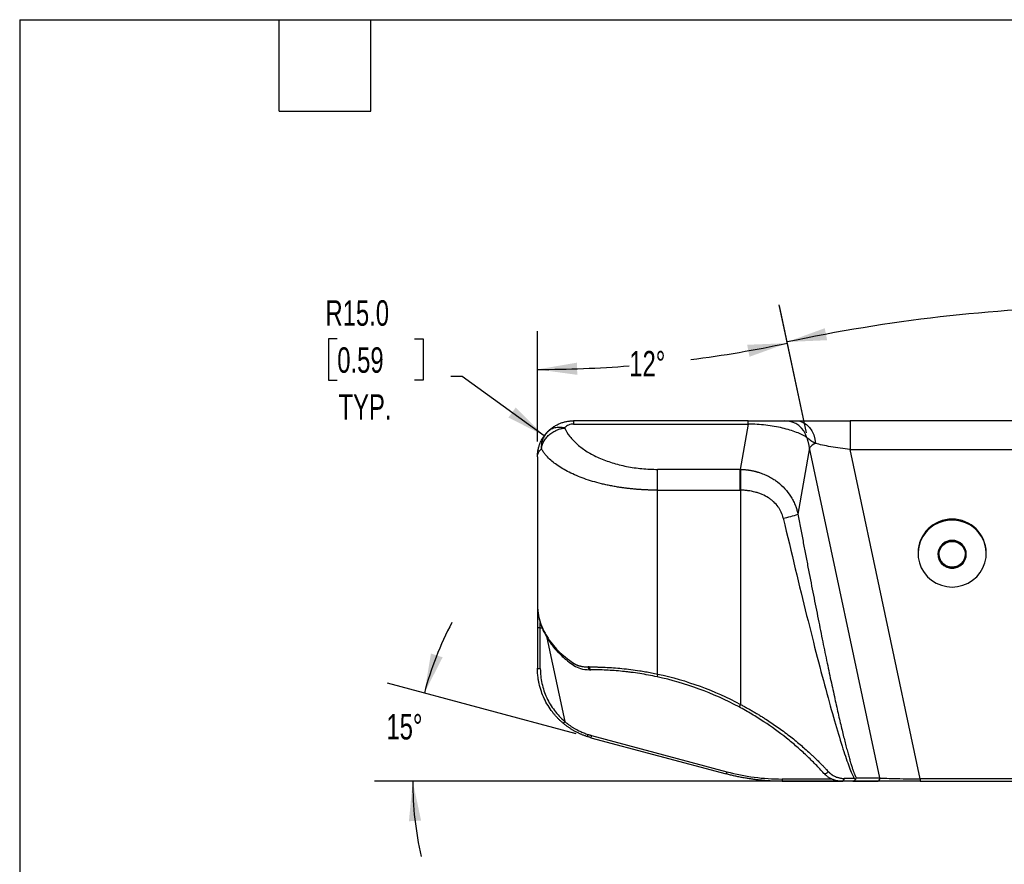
# Model space of a CAD drawing. Header units: millimetres. Extents: x 32 to 1437, y 32 to 1048.
# Tile 10 of 21: x 32 to 441, y 696 to 1048. Entities that reach past the tile are written whole.
import ezdxf

# ---------------------------------------------------------------- set-up
doc = ezdxf.new("R2010")
doc.units = ezdxf.units.MM
doc.header["$LTSCALE"] = 5
doc.layers.add('DIMENSIONS', color=140, linetype='Continuous', lineweight=25)
doc.layers.add('TEXT', color=140, linetype='Continuous', lineweight=25)
doc.styles.add('SLDTEXTSTYLE0', font='TXT', dxfattribs={"width": 0.7})
doc.dimstyles.new('SLDDIMSTYLE2', dxfattribs={"dimtxt": 10.790039, "dimasz": 16.51, "dimexe": 0, "dimexo": 0.0625, "dimgap": 2.69751, "dimtad": 0, "dimtih": 1, "dimtoh": 1, "dimdec": 4, "dimlfac": 5, "dimzin": 12, "dimdsep": 46, "dimtxsty": 'SLDTEXTSTYLE0', "dimsah": 1, "dimcen": 0.09, "dimadec": 0, "dimazin": 3, "dimtfac": 1, "dimtdec": 0, "dimtofl": 0, "dimtmove": 0, "dimatfit": 3, "dimfxl": 0, "dimfrac": 2, "dimtolj": 1, "dimtzin": 12, "dimarcsym": 0})
doc.dimstyles.new('SLDDIMSTYLE3', dxfattribs={"dimtxt": 10.790039, "dimasz": 16.51, "dimexe": 0, "dimexo": 0.0625, "dimgap": 2.69751, "dimtad": 0, "dimtih": 1, "dimtoh": 1, "dimrnd": 1e-09, "dimzin": 4, "dimdsep": 46, "dimtxsty": 'SLDTEXTSTYLE0', "dimsah": 1, "dimcen": 0, "dimadec": 0, "dimazin": 1, "dimtfac": 1, "dimtofl": 0, "dimtmove": 0, "dimatfit": 3, "dimfxl": 0, "dimfrac": 2, "dimtolj": 1, "dimtzin": 12, "dimarcsym": 0})

# ---------------------------------------------------------------- blocks, each defined once
blk = doc.blocks.new('_D_6')
at = {"layer": 'DIMENSIONS'}
for p, q in [((263.22, 750.65), (184.73, 771.68)), ((399.93, 730.85), (179.36, 730.85))]:
    blk.add_line(p, q, dxfattribs=at)
for start, end in [(152.2469, 165), (180, 192.7531)]:
    blk.add_arc((337.11, 730.85), 141.88, start, end, dxfattribs=at)
for points in [[(200.07, 767.57), (207.67, 782.44), (202.84, 784.04)], [(195.23, 730.85), (193.65, 714.22), (198.72, 714.51)]]:
    blk.add_solid(points, dxfattribs=at)
at = {"layer": 'DIMENSIONS', "insert": (184.3, 758.83), "char_height": 10.583, "attachment_point": 1, "style": 'SLDTEXTSTYLE0'}
blk.add_mtext('15°', dxfattribs=at)
blk = doc.blocks.new('_D_7')
at = {"layer": 'DIMENSIONS'}
for p, q in [((163.86, 914.94), (160.23, 914.94)), ((160.23, 914.94), (160.23, 897.79)), ((195.92, 914.94), (199.54, 914.94)), ((199.54, 914.94), (199.54, 897.79)), ((160.23, 897.79), (163.86, 897.79)), ((199.54, 897.79), (195.92, 897.79)), ((215.77, 899.27), (211.11, 899.27)), ((249.95, 874.62), (215.77, 899.27))]:
    blk.add_line(p, q, dxfattribs=at)
blk.add_solid([(249.95, 874.62), (238.04, 886.34), (235.07, 882.22)], dxfattribs=at)
at = {"layer": 'DIMENSIONS', "char_height": 10.583, "attachment_point": 1, "style": 'SLDTEXTSTYLE0'}
for s, insert in [('R15.0', (158.95, 931)), ('0.59', (163.86, 911.43)), ('TYP.', (164.38, 891.87))]:
    blk.add_mtext(s, dxfattribs=dict(at, insert=insert))
blk = doc.blocks.new('_D_8')
at = {"layer": 'DIMENSIONS'}
for p, q in [((358.97, 875.84), (347.63, 929.17)), ((625.26, 875.84), (636.6, 929.17))]:
    blk.add_line(p, q, dxfattribs=at)
for start, end in [(91.1101, 102), (78, 88.95025)]:
    blk.add_arc((492.11, 249.44), 679.04, start, end, dxfattribs=at)
for points in [[(350.93, 913.64), (367.62, 914.39), (366.63, 919.37)], [(633.29, 913.64), (617.6, 919.37), (616.61, 914.39)]]:
    blk.add_solid(points, dxfattribs=at)
at = {"layer": 'DIMENSIONS', "insert": (478.96, 933.55), "char_height": 10.583, "attachment_point": 1, "style": 'SLDTEXTSTYLE0'}
blk.add_mtext('24°', dxfattribs=at)
blk = doc.blocks.new('_D_10')
at = {"layer": 'DIMENSIONS'}
for p, q in [((358.97, 875.84), (347.74, 928.69)), ((247.11, 872.2), (247.11, 918.11))]:
    blk.add_line(p, q, dxfattribs=at)
for start, end in [(277.334, 282), (270, 274.3842)]:
    blk.add_arc((247.11, 1402.07), 499.84, start, end, dxfattribs=at)
for points in [[(351.04, 913.16), (334.35, 912.48), (335.32, 907.5)], [(247.11, 902.23), (263.66, 899.97), (263.58, 905.05)]]:
    blk.add_solid(points, dxfattribs=at)
at = {"layer": 'DIMENSIONS', "insert": (285.32, 909.91), "char_height": 10.583, "attachment_point": 1, "style": 'SLDTEXTSTYLE0'}
blk.add_mtext('12°', dxfattribs=at)

msp = doc.modelspace()

# ---------------------------------------------------------------- linework, layer by layer
for p, q in [((262.114192, 880.847053), (262.114192, 879.507307)), ((334.791922, 880.847053), (262.114192, 880.847053)), ((334.791922, 879.507307), (334.791922, 880.847053)), ((377.148491, 880.847053), (377.148491, 868.885892)), ((607.079893, 880.847053), (377.148491, 880.847053)), ((262.114192, 879.507307), (334.791922, 879.507307)), ((334.791922, 879.507307), (331.493602, 860.639794)), ((360.289431, 869.623853), (355.464939, 842.026116)), ((389.489756, 732.247123), (360.289431, 869.623853)), ((406.284507, 731.811714), (377.148491, 868.885892)), ((377.148491, 868.885892), (607.079893, 868.885892)), ((247.114192, 865.847053), (247.157721, 866.296981)), ((247.114192, 865.847053), (247.114192, 804.401076)), ((297.114192, 851.97954), (297.114192, 860.639794)), ((331.493602, 860.639794), (297.114192, 860.639794)), ((331.544188, 860.63886), (331.524046, 851.979504)), ((297.114192, 775.496207), (297.114192, 851.97954)), ((297.114192, 851.97954), (331.493602, 851.97954)), ((331.493602, 851.97954), (331.524046, 851.979504)), ((331.524046, 851.979504), (331.524046, 762.859804)), ((405.414192, 825.947459), (405.414192, 825.614061)), ((413.714192, 825.319887), (413.714192, 825.280664)), ((425.514192, 825.280664), (425.514192, 825.319887)), ((433.814192, 825.614061), (433.814192, 825.947459)), ((247.114192, 804.401076), (247.15846, 803.450816)), ((247.114192, 795.004715), (247.114192, 777.98229)), ((248.314192, 794.769376), (248.314192, 796.760905)), ((248.314192, 777.746951), (248.314192, 794.769376)), ((248.314192, 794.769376), (249.008821, 794.769376)), ((251.088317, 790.578632), (258.484086, 755.784274)), ((268.666885, 778.455338), (268.223435, 778.455338)), ((268.916813, 777.255338), (268.790748, 777.275339)), ((268.916813, 777.255338), (269.34962, 777.255338)), ((297.114192, 775.496207), (296.861274, 774.323163)), ((331.524046, 762.859804), (330.957676, 761.801869)), ((268.110431, 750.347547), (267.820635, 749.458093)), ((269.578257, 749.912112), (325.897839, 734.821325)), ((269.34962, 749.004515), (325.669202, 733.913729)), ((369.569803, 731.795539), (348.88097, 731.795539)), ((348.962916, 730.847053), (373.529882, 730.847053)), ((378.837791, 732.047053), (374.742126, 732.047053)), ((378.246354, 730.847053), (388.32964, 730.847053)), ((379.769608, 732.247123), (389.489756, 732.247123)), ((577.943877, 731.811714), (406.284507, 731.811714)), ((406.284507, 731.811714), (406.284507, 730.847053)), ((406.284507, 730.847053), (577.943877, 730.847053))]:
    msp.add_line(p, q)
at = {"flags": 128}
for points in [[(354.690132, 880.847053), (356.218034, 880.668224), (357.691288, 880.138131), (359.057204, 879.275735), (360.266927, 878.111879), (361.277191, 876.68819), (362.051863, 875.055588), (362.563237, 873.272464), (362.793021, 871.402592)], [(331.493602, 851.97954), (331.493602, 853.284802), (331.493602, 854.56773), (331.493602, 855.806374), (331.493602, 856.97954), (331.493602, 858.067154), (331.493602, 859.050608), (331.493602, 859.913073), (331.493602, 860.639794)], [(419.614192, 811.689816), (421.892032, 811.870131), (424.110877, 812.406407), (426.213261, 813.284754), (428.144732, 814.482424), (429.855266, 815.968397), (431.300563, 817.704188), (432.443188, 819.644841), (433.253549, 821.740093), (433.710658, 823.935679), (433.802675, 826.174734), (433.527219, 828.399268), (432.891422, 830.551667), (431.911752, 832.576184), (430.613582, 834.420386), (429.030533, 836.036509), (427.203606, 837.382696), (425.180118, 838.424081), (423.012474, 839.133694), (420.756817, 839.493155), (418.471566, 839.493155), (416.215909, 839.133694), (414.048266, 838.424081), (412.024777, 837.382696), (410.19785, 836.036509), (408.614801, 834.420386), (407.316631, 832.576184), (406.336961, 830.551667), (405.701164, 828.399268), (405.425708, 826.174734), (405.517726, 823.935679), (405.974835, 821.740093), (406.785196, 819.644841), (407.927821, 817.704188), (409.373117, 815.968397), (411.083652, 814.482424), (413.015123, 813.284754), (415.117506, 812.406407), (417.336352, 811.870131), (419.614192, 811.689816)], [(419.614192, 831.06609), (418.146921, 830.88433), (416.771845, 830.350471), (415.575364, 829.498058), (414.632657, 828.38065), (414.002958, 827.068459), (413.725834, 825.643934), (413.818697, 824.196583), (414.275712, 822.817349), (415.068164, 821.592895), (416.146259, 820.600156), (417.442257, 819.901511), (418.874726, 819.540858), (420.353658, 819.540858), (421.786127, 819.901511), (423.082125, 820.600156), (424.16022, 821.592895), (424.952671, 822.817349), (425.409686, 824.196583), (425.502549, 825.643934), (425.225425, 827.068459), (424.595726, 828.38065), (423.65302, 829.498058), (422.456538, 830.350471), (421.081462, 830.88433), (419.614192, 831.06609)], [(419.614192, 830.673858), (421.037696, 830.490089), (422.364192, 829.951307), (423.503279, 829.094228), (424.377331, 827.977261), (424.926784, 826.676525), (425.114192, 825.280664), (424.926784, 823.884803), (424.377331, 822.584067), (423.503279, 821.4671), (422.364192, 820.610021), (421.037696, 820.071239), (419.614192, 819.88747), (418.190687, 820.071239), (416.864192, 820.610021), (415.725104, 821.4671), (414.851052, 822.584067), (414.3016, 823.884803), (414.114192, 825.280664), (414.3016, 826.676525), (414.851052, 827.977261), (415.725104, 829.094228), (416.864192, 829.951307), (418.190687, 830.490089), (419.614192, 830.673858)], [(268.666885, 778.455338), (268.680004, 778.22123), (268.718855, 777.996118), (268.781947, 777.788654), (268.866854, 777.60681), (268.970313, 777.457575), (269.088349, 777.346683), (269.216425, 777.278396), (269.34962, 777.255338)], [(368.046823, 734.953091), (367.884515, 734.699745), (367.67121, 734.464489), (367.422136, 734.26412), (367.15508, 734.112945), (366.889108, 734.021758), (366.643213, 733.99707), (366.43495, 734.040644), (366.279192, 734.149368)]]:
    msp.add_lwpolyline(points, dxfattribs=at)
for centre, radius, start, end in [((349.927002, 871.183343), 9.664483, 15.8093256, 89.27529605), ((365.47241, 864.980051), 6.959035, 112.64517014, 138.14056191), ((343.603598, 873.428327), 33.567697, 279.88398951, 290.6927102), ((419.614192, 825.737514), 14.201552, 0.84704813, 179.15295187), ((419.541403, 825.278409), 5.827359, 89.28430446, 179.59217689), ((419.66861, 825.259675), 5.845892, 0.59015329, 90.53336537), ((419.614192, 825.398018), 5.500555, 180.81386381, 359.18613619), ((248.02573, 796.475586), 1.730423, 238.21238767, 279.59600576), ((262.760943, 779.657048), 0.817297, 151.51820567, 227.29080867), ((269.371622, 778.280982), 1.16135, 171.36540945, 239.98865401), ((248.02573, 779.453161), 1.730423, 238.21238767, 279.59600576), ((269.34962, 646.722763), 130.532575, 61.8374534, 77.83283299), ((286.690307, 745.118753), 17.770722, 164.35158986, 167.36960415), ((343.009889, 730.027966), 17.770722, 164.35158986, 167.36960415), ((352.059051, 731.592334), 3.184571, 176.34152044, 193.53437039), ((373.617123, 731.97119), 1.127557, 274.46438976, 3.85785795), ((388.315156, 732.039733), 1.192768, 270.69576162, 10.01308413)]:
    msp.add_arc(centre, radius, start, end)
for points, knots in [([(251.035674, 875.959741), (251.115249, 876.045743), (251.273611, 876.216896), (251.51849, 876.466313), (251.76695, 876.708694), (252.019359, 876.943608), (252.275312, 877.171157), (252.534614, 877.391315), (252.797014, 877.604093), (253.062293, 877.80951), (253.664163, 878.254475), (254.636178, 878.881989), (255.788658, 879.464638), (256.703711, 879.843133), (257.361973, 880.080079), (258.028385, 880.285462), (258.701438, 880.459165), (259.379602, 880.601058), (260.061369, 880.711351), (260.745244, 880.789345), (261.429753, 880.838043), (261.886349, 880.844054), (262.114192, 880.847053)], [0, 0, 0, 0, 0.02966946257, 0.05904501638, 0.0881285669, 0.1169220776, 0.14542757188, 0.17364713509, 0.20158291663, 0.22923713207, 0.25661206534, 0.38609241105, 0.51125396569, 0.56707539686, 0.62243790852, 0.67737462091, 0.73191942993, 0.78610696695, 0.83997255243, 0.89355214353, 0.94688227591, 1, 1, 1, 1]), ([(334.791922, 880.847053), (336.261333, 880.847053), (337.763243, 880.847053), (340.704939, 880.847053), (342.144371, 880.847053), (344.838592, 880.847053), (346.093052, 880.847053), (348.310513, 880.847053), (349.273121, 880.847053), (350.04924, 880.847053)], [0, 0, 0, 0, 0.25, 0.25, 0.5, 0.5, 0.75, 0.75, 1, 1, 1, 1]), ([(350.04924, 880.847053), (350.545839, 880.847053), (351.18611, 880.847053), (352.732638, 880.847053), (353.639606, 880.847053), (354.690132, 880.847053)], [0, 0, 0, 0, 0.5, 0.5, 1, 1, 1, 1]), ([(354.690132, 880.847053), (355.973994, 880.847053), (357.47042, 880.847053), (360.800457, 880.847053), (362.633842, 880.847053), (366.529379, 880.847053), (368.591302, 880.847053), (372.822032, 880.847053), (374.990552, 880.847053), (377.148491, 880.847053)], [0, 0, 0, 0, 0.25, 0.25, 0.5, 0.5, 0.75, 0.75, 1, 1, 1, 1]), ([(248.748143, 869.217949), (248.762008, 869.30937), (248.790314, 869.496002), (248.846398, 869.781362), (248.914837, 870.077437), (248.997763, 870.383799), (249.138073, 870.834853), (249.37144, 871.448025), (249.730411, 872.185584), (250.180288, 872.935962), (250.876894, 873.897116), (251.93942, 875.021109), (253.19545, 875.972905), (254.269277, 876.596302), (255.107394, 876.999188), (255.930637, 877.320094), (256.690667, 877.552249), (257.340534, 877.706777), (257.891845, 877.810833), (258.248748, 877.856242), (258.421353, 877.878203)], [0, 0, 0, 0, 0.0217703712, 0.0444437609, 0.0680205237, 0.0925007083, 0.1178840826, 0.1766754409, 0.2416804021, 0.3016043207, 0.3697814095, 0.500005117, 0.6302288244, 0.6985712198, 0.7583297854, 0.8233577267, 0.8821261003, 0.9239105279, 0.9632017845, 1, 1, 1, 1]), ([(258.421353, 877.878203), (257.729735, 878.036034), (257.018546, 878.122264), (255.614884, 878.124831), (254.922973, 878.040908), (253.620317, 877.702538), (253.01011, 877.44823), (251.919583, 876.797786), (251.43948, 876.402113), (251.035674, 875.959741)], [0, 0, 0, 0, 0.25, 0.25, 0.5, 0.5, 0.75, 0.75, 1, 1, 1, 1]), ([(262.114192, 879.507307), (261.421729, 879.507307), (260.729627, 879.361426), (259.46254, 878.802448), (258.888233, 878.389674), (258.421353, 877.878203)], [0, 0, 0, 0, 0.5, 0.5, 1, 1, 1, 1]), ([(258.421353, 877.878203), (258.976831, 876.654701), (259.706775, 875.457644), (261.496003, 873.148532), (262.55526, 872.036518), (264.974578, 869.927471), (266.334609, 868.930464), (269.318851, 867.078291), (270.943024, 866.223148), (274.411807, 864.677738), (276.256375, 863.98749), (280.116265, 862.79047), (282.131542, 862.283711), (286.278572, 861.467323), (288.410275, 861.157702), (292.732742, 860.743936), (294.923442, 860.639794), (297.114192, 860.639794)], [0, 0, 0, 0, 0.125, 0.125, 0.25, 0.25, 0.375, 0.375, 0.5, 0.5, 0.625, 0.625, 0.75, 0.75, 0.875, 0.875, 1, 1, 1, 1]), ([(359.225914, 873.816304), (358.07143, 874.611458), (356.598525, 875.363597), (353.139664, 876.71879), (351.154274, 877.321578), (346.839586, 878.326526), (344.510815, 878.728564), (339.707488, 879.297745), (337.233604, 879.464818), (334.791922, 879.507307)], [0, 0, 0, 0, 0.25, 0.25, 0.5, 0.5, 0.75, 0.75, 1, 1, 1, 1]), ([(247.114192, 865.847053), (247.115184, 865.978448), (247.117112, 866.233722), (247.132023, 866.605184), (247.153774, 866.953742), (247.181621, 867.279309), (247.213885, 867.581853), (247.249239, 867.861396), (247.286402, 868.117997), (247.324213, 868.351746), (247.434733, 868.975378), (247.660918, 869.93805), (248.04447, 871.085635), (248.432527, 872.016224), (248.803425, 872.779377), (249.204785, 873.499919), (249.631759, 874.177749), (250.080728, 874.81237), (250.544621, 875.406263), (250.874029, 875.777546), (251.035674, 875.959741)], [0, 0, 0, 0, 0.0360324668, 0.0700037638, 0.1019138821, 0.1317628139, 0.1595505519, 0.1852770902, 0.2089424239, 0.2305465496, 0.2500894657, 0.3822161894, 0.500188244, 0.5788870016, 0.6551506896, 0.7289807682, 0.8003788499, 0.869346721, 0.9358863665, 1, 1, 1, 1]), ([(251.035674, 875.959741), (250.639948, 875.52622), (250.281084, 875.044044), (249.664452, 874.001981), (249.40686, 873.442222), (249.010927, 872.275333), (248.872659, 871.668416), (248.719927, 870.443017), (248.705405, 869.824754), (248.748143, 869.217949)], [0, 0, 0, 0, 0.25, 0.25, 0.5, 0.5, 0.75, 0.75, 1, 1, 1, 1]), ([(360.289431, 869.623853), (360.255445, 869.809025), (360.187881, 870.177149), (360.074275, 870.723507), (359.952839, 871.261217), (359.822975, 871.790006), (359.685315, 872.309846), (359.539901, 872.820567), (359.387899, 873.322374), (359.279677, 873.652367), (359.225914, 873.816304)], [0, 0, 0, 0, 0.1304523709, 0.259341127, 0.3866690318, 0.5124389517, 0.6366538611, 0.7593168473, 0.8804311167, 1, 1, 1, 1]), ([(362.793021, 871.402592), (362.071299, 871.75725), (361.417932, 872.146113), (360.22901, 872.964663), (359.692298, 873.394768), (359.225914, 873.816304)], [0, 0, 0, 0, 0.5, 0.5, 1, 1, 1, 1]), ([(247.157721, 866.296981), (247.165316, 866.403599), (247.18947, 866.742699), (247.372069, 867.316303), (247.700302, 868.00468), (248.155067, 868.651035), (248.557485, 869.035702), (248.748143, 869.217949)], [0, 0, 0, 0, 0.1014611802, 0.3226984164, 0.5549564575, 0.7891473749, 1, 1, 1, 1]), ([(297.114192, 851.97954), (296.884576, 851.979965), (296.425161, 851.980817), (295.735915, 851.987697), (295.046413, 851.998678), (294.356785, 852.014163), (293.667165, 852.034044), (292.977687, 852.05835), (292.288482, 852.087073), (291.599685, 852.120214), (290.911431, 852.157775), (290.223855, 852.199754), (289.537091, 852.246152), (288.851274, 852.296968), (288.166542, 852.352203), (287.483028, 852.411857), (286.800871, 852.475929), (286.120207, 852.54442), (285.441172, 852.61733), (284.763903, 852.694658), (284.088537, 852.776405), (283.415212, 852.86257), (282.744066, 852.953155), (282.075231, 853.048157), (280.971449, 853.212844), (279.440352, 853.463306), (277.500903, 853.823194), (275.58435, 854.222635), (273.069344, 854.806898), (270.00503, 855.635552), (266.5427, 856.76417), (263.276475, 858.033886), (260.297122, 859.407477), (257.564025, 860.900382), (255.175787, 862.451086), (253.061896, 864.095653), (251.69235, 865.390361), (250.829077, 866.331968), (250.368379, 866.871386), (249.926155, 867.430115), (249.505889, 868.008257), (249.107083, 868.605473), (248.868788, 869.012086), (248.748143, 869.217949)], [0, 0, 0, 0, 0.0100603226, 0.0201286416, 0.0302053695, 0.0402909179, 0.0503856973, 0.0604901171, 0.0706045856, 0.0807295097, 0.0908652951, 0.1010123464, 0.1111710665, 0.1213418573, 0.1315251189, 0.1417212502, 0.1519306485, 0.1621537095, 0.1723908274, 0.1826423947, 0.1929088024, 0.2031904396, 0.2134876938, 0.2238009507, 0.2341305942, 0.2648187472, 0.2957801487, 0.3270241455, 0.3585598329, 0.4217225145, 0.4865500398, 0.550471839, 0.6166189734, 0.6803367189, 0.7468978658, 0.809302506, 0.8753431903, 0.8947455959, 0.9146971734, 0.9351981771, 0.9562488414, 0.9778493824, 1, 1, 1, 1]), ([(377.148491, 868.885892), (375.785992, 869.048459), (374.412799, 869.230531), (371.725858, 869.622966), (370.412274, 869.833306), (367.922232, 870.269842), (366.74592, 870.496014), (364.59999, 870.950844), (363.630512, 871.179472), (362.793021, 871.402592)], [0, 0, 0, 0, 0.25, 0.25, 0.5, 0.5, 0.75, 0.75, 1, 1, 1, 1]), ([(331.544188, 860.63886), (331.710862, 860.634738), (332.042761, 860.62653), (332.538177, 860.602916), (333.028818, 860.571355), (333.514503, 860.531272), (333.995069, 860.483116), (334.47036, 860.427066), (334.940229, 860.363373), (335.404538, 860.292269), (335.863162, 860.213987), (336.31598, 860.128762), (336.762883, 860.036826), (337.203769, 859.938409), (337.638546, 859.833742), (338.067129, 859.723052), (338.489441, 859.606565), (338.905413, 859.484506), (339.314988, 859.357092), (340.287281, 859.037421), (341.767446, 858.467111), (343.665077, 857.546839), (345.390734, 856.528201), (347.596629, 854.97709), (350.067411, 852.717223), (352.121756, 850.033554), (353.443253, 847.733237), (354.12122, 846.264654), (354.559442, 845.138362), (354.826027, 844.37611), (355.06625, 843.602819), (355.282342, 842.819827), (355.404031, 842.290873), (355.464939, 842.026116)], [0, 0, 0, 0, 0.01500804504, 0.0298856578, 0.04463288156, 0.05924976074, 0.07373634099, 0.0880926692, 0.10231879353, 0.1164147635, 0.13038063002, 0.14421644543, 0.15792226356, 0.17149813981, 0.18494413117, 0.19826029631, 0.21144669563, 0.22450339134, 0.23743044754, 0.25022793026, 0.31710711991, 0.38105467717, 0.44208441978, 0.50021229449, 0.62861691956, 0.74985659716, 0.81274634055, 0.87501539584, 0.89992107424, 0.92486872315, 0.94986200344, 0.97490455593, 1, 1, 1, 1]), ([(349.365621, 840.358865), (349.170875, 841.193074), (348.89852, 842.002444), (348.367034, 843.177826), (348.169308, 843.563158), (347.730656, 844.320416), (347.488487, 844.694015), (346.702054, 845.781248), (346.103814, 846.45532), (345.096287, 847.393304), (344.742009, 847.693731), (343.995736, 848.269994), (343.601655, 848.54704), (342.382854, 849.326851), (341.519133, 849.781916), (340.149248, 850.373646), (339.680168, 850.555653), (338.716692, 850.88916), (338.22342, 851.040063), (336.733481, 851.439714), (335.718087, 851.638986), (334.162495, 851.840981), (333.638516, 851.892055), (332.579391, 851.96105), (332.050077, 851.978526), (331.524046, 851.979504)], [0, 0, 0, 0, 0.125, 0.125, 0.1875, 0.1875, 0.25, 0.25, 0.375, 0.375, 0.4375, 0.4375, 0.5, 0.5, 0.625, 0.625, 0.6875, 0.6875, 0.75, 0.75, 0.875, 0.875, 0.9375, 0.9375, 1, 1, 1, 1]), ([(349.365621, 840.358865), (352.778293, 825.74029), (356.046409, 812.141322), (360.617293, 793.747161), (362.085627, 787.950208), (364.894339, 777.092927), (366.234607, 772.033278), (368.771099, 762.711482), (369.967219, 758.449903), (372.201056, 750.775444), (373.238685, 747.363023), (375.143063, 741.427988), (376.009759, 738.905637), (377.561827, 734.781238), (378.247195, 733.179201), (378.837767, 732.047053)], [0, 0, 0, 0, 0.25, 0.25, 0.375, 0.375, 0.5, 0.5, 0.625, 0.625, 0.75, 0.75, 0.875, 0.875, 1, 1, 1, 1]), ([(355.464939, 842.026116), (355.642679, 841.075383), (355.99647, 839.182955), (356.526793, 836.359148), (357.053642, 833.563411), (357.577169, 830.795833), (358.097333, 828.056389), (358.614146, 825.345088), (359.127604, 822.661924), (360.143629, 817.37366), (361.64223, 809.651898), (363.619397, 799.646112), (365.527725, 790.177882), (367.36418, 781.266999), (369.112065, 772.995698), (370.765126, 765.39638), (372.312697, 758.517091), (373.541029, 753.271779), (374.465876, 749.469095), (375.108019, 746.900628), (375.72044, 744.526049), (376.300365, 742.355748), (376.847365, 740.389839), (377.361093, 738.628317), (377.844169, 737.061831), (378.219861, 735.92302), (378.493979, 735.141183), (378.674726, 734.646163), (378.849359, 734.189073), (379.017884, 733.769898), (379.180298, 733.388717), (379.336622, 733.045283), (379.486782, 732.740527), (379.631043, 732.471227), (379.723866, 732.321103), (379.769608, 732.247123)], [0, 0, 0, 0, 0.0246829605, 0.0491312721, 0.0733452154, 0.097325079, 0.1210711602, 0.144583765, 0.1678632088, 0.1909098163, 0.2822971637, 0.3692021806, 0.4524833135, 0.5306219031, 0.6038862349, 0.6714942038, 0.7332766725, 0.7891044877, 0.8145971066, 0.8385798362, 0.8610761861, 0.8821146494, 0.90142593, 0.9193262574, 0.9358676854, 0.9511161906, 0.9573659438, 0.9633852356, 0.9691833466, 0.9747706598, 0.9801587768, 0.9853606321, 0.9903905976, 0.9952645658, 1, 1, 1, 1]), ([(414.114192, 825.319887), (414.114192, 826.750211), (414.693684, 828.12206), (416.756525, 830.144842), (418.155542, 830.713081), (419.614192, 830.713081)], [0, 0, 0, 0, 0.5, 0.5, 1, 1, 1, 1]), ([(419.614192, 830.713081), (421.072841, 830.713081), (422.471858, 830.144842), (424.5347, 828.12206), (425.114192, 826.750211), (425.114192, 825.319887)], [0, 0, 0, 0, 0.5, 0.5, 1, 1, 1, 1]), ([(419.614192, 819.926693), (418.91381, 819.980559), (418.024914, 820.048923), (417.259443, 820.466933), (417.097104, 820.555583)], [0, 0, 0, 0, 0.7879234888, 1, 1, 1, 1]), ([(247.114192, 804.226056), (247.114192, 803.360818), (247.114192, 801.538863), (247.114192, 798.401408), (247.114192, 796.120062), (247.114192, 795.004715)], [0, 0, 0, 0, 0.3161132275, 0.6656488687, 1, 1, 1, 1]), ([(247.129597, 803.553961), (247.184517, 802.678074), (247.281051, 801.138478), (247.652461, 799.140967), (248.024866, 797.622492), (248.425228, 796.302485), (249.029547, 794.621049), (249.911715, 792.627993), (251.109053, 790.466997), (252.401985, 788.501194), (253.820926, 786.635388), (255.229487, 785.032051), (256.566837, 783.664667), (257.928076, 782.38567), (259.779507, 780.801529), (261.339059, 779.680229), (262.20636, 779.056649)], [0, 0, 0, 0, 0.09616894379, 0.16904144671, 0.22187727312, 0.27208560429, 0.32226546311, 0.41772013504, 0.50549213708, 0.57706354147, 0.65652544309, 0.73705354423, 0.78164906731, 0.83552517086, 0.90853194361, 1, 1, 1, 1]), ([(247.15846, 803.450816), (247.171194, 803.043107), (247.201443, 802.074671), (247.429114, 800.458094), (247.808601, 798.608929), (248.385408, 796.659303), (249.121686, 794.748277), (249.996375, 792.91735), (251.272724, 790.66891), (253.092481, 788.076756), (255.707195, 785.156646), (258.630365, 782.475902), (260.926923, 780.841012), (262.042565, 780.0468)], [0, 0, 0, 0, 0.0482845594, 0.1146911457, 0.1918833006, 0.2686880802, 0.3486418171, 0.4234486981, 0.4931135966, 0.6280720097, 0.7531642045, 0.8800899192, 1, 1, 1, 1]), ([(262.042565, 780.0468), (262.119418, 779.996256), (262.273896, 779.89466), (262.512376, 779.752728), (262.757279, 779.617501), (263.009111, 779.489804), (263.267848, 779.369413), (263.533613, 779.256387), (263.806486, 779.150709), (264.086563, 779.052384), (264.373933, 778.961409), (264.66869, 778.877787), (265.065302, 778.777681), (265.571588, 778.672075), (266.196193, 778.574857), (266.846953, 778.505975), (267.523619, 778.463084), (267.988189, 778.457942), (268.223435, 778.455338)], [0, 0, 0, 0, 0.0430237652, 0.0864800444, 0.1303996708, 0.1748125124, 0.2197474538, 0.265232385, 0.3112941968, 0.3579587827, 0.4052510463, 0.4531949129, 0.5018133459, 0.5966855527, 0.6938068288, 0.7933154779, 0.8953400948, 1, 1, 1, 1]), ([(262.206361, 779.056649), (263.119447, 778.556795), (265.168374, 777.435145), (267.498769, 777.332355), (268.790644, 777.275372)], [0, 0, 0, 0, 0.4456413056, 1, 1, 1, 1]), ([(268.666885, 778.455338), (268.864187, 778.455093), (269.257364, 778.454603), (269.852217, 778.450607), (270.447787, 778.444218), (271.044362, 778.435207), (271.641568, 778.423635), (272.239214, 778.409484), (272.837068, 778.39276), (273.434915, 778.373461), (274.032538, 778.351588), (274.629739, 778.327141), (276.175701, 778.257111), (278.696239, 778.106089), (282.280593, 777.799578), (285.927217, 777.390445), (288.815901, 776.987552), (290.880839, 776.66086), (292.122213, 776.452846), (293.367149, 776.232602), (294.614835, 775.999845), (295.86471, 775.755631), (296.697386, 775.582747), (297.114192, 775.496207)], [0, 0, 0, 0, 0.0235630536, 0.0469555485, 0.0701777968, 0.0932301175, 0.1161128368, 0.1388262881, 0.1613708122, 0.183746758, 0.2059544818, 0.2279943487, 0.2498667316, 0.3760041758, 0.4993088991, 0.6250245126, 0.7497700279, 0.791264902, 0.8328388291, 0.8744955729, 0.9162388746, 0.9580724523, 1, 1, 1, 1]), ([(257.7622, 755.058495), (257.618717, 755.180967), (257.330687, 755.426819), (256.906207, 755.807111), (256.485603, 756.197571), (256.069836, 756.598965), (255.659043, 757.01111), (255.253592, 757.434071), (254.853793, 757.867831), (254.459979, 758.312389), (254.072481, 758.767724), (253.69163, 759.233821), (252.784604, 760.390608), (251.422129, 762.375894), (249.890787, 765.237271), (248.644413, 768.332694), (247.991517, 770.666827), (247.662201, 772.26), (247.52833, 772.993786), (247.400434, 773.817228), (247.285605, 774.730824), (247.192791, 775.734706), (247.127247, 776.828557), (247.118653, 777.587993), (247.114192, 777.98229)], [0, 0, 0, 0, 0.02155525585, 0.04327023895, 0.06514510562, 0.08718000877, 0.10937509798, 0.13173051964, 0.154246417, 0.17692293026, 0.19976019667, 0.22275835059, 0.24591752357, 0.36832919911, 0.49860555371, 0.61835150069, 0.75204357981, 0.77736580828, 0.80605482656, 0.83811059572, 0.8735330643, 0.91232217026, 0.95447784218, 1, 1, 1, 1]), ([(248.314188, 777.746951), (248.314188, 775.665365), (248.540753, 773.58393), (249.436343, 769.518308), (250.105424, 767.534324), (251.854666, 763.756559), (252.934927, 761.962985), (255.455909, 758.649983), (256.896731, 757.130841), (258.484086, 755.784274)], [0, 0, 0, 0, 0.25, 0.25, 0.5, 0.5, 0.75, 0.75, 1, 1, 1, 1]), ([(296.861274, 774.323163), (294.440164, 774.845174), (292.032702, 775.292196), (288.44325, 775.857009), (287.250399, 776.027645), (285.466922, 776.257875), (284.873398, 776.33033), (283.688363, 776.466778), (283.095756, 776.530871), (280.161145, 776.828229), (277.89109, 776.994096), (273.503748, 777.207705), (271.386382, 777.255338), (269.34962, 777.255338)], [0, 0, 0, 0, 0.25, 0.25, 0.375, 0.375, 0.4375, 0.4375, 0.5, 0.5, 0.75, 0.75, 1, 1, 1, 1]), ([(366.279192, 734.149368), (365.171653, 735.377293), (364.017901, 736.60951), (361.616996, 739.072328), (360.369821, 740.302992), (357.778245, 742.755646), (356.433852, 743.977663), (354.339468, 745.800185), (353.628352, 746.405952), (352.179037, 747.613449), (351.439159, 748.216507), (347.68993, 751.203652), (344.55384, 753.486789), (339.628985, 756.73837), (337.950438, 757.793383), (334.514711, 759.843344), (332.757529, 760.838311), (330.957676, 761.801869)], [0, 0, 0, 0, 0.125, 0.125, 0.25, 0.25, 0.375, 0.375, 0.4375, 0.4375, 0.5, 0.5, 0.75, 0.75, 0.875, 0.875, 1, 1, 1, 1]), ([(331.524046, 762.859804), (331.757337, 762.737402), (332.225395, 762.491825), (332.926821, 762.11711), (333.630386, 761.736296), (334.335748, 761.349001), (335.042816, 760.95533), (335.751426, 760.555253), (336.461432, 760.14878), (337.17268, 759.735906), (337.885014, 759.316634), (338.598275, 758.890963), (339.312304, 758.458893), (340.026936, 758.020424), (340.742006, 757.575557), (341.457346, 757.124286), (342.737121, 756.305631), (344.592557, 755.081723), (347.016119, 753.407596), (349.473482, 751.629484), (351.854216, 749.822828), (354.180989, 747.973666), (356.341016, 746.180382), (358.499834, 744.309528), (360.173342, 742.797943), (361.550693, 741.514036), (362.63157, 740.48591), (363.624533, 739.518336), (364.611912, 738.536181), (365.502889, 737.634344), (366.451326, 736.652835), (367.289322, 735.769178), (367.804112, 735.214573), (368.046823, 734.953091)], [0, 0, 0, 0, 0.0159303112, 0.0319612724, 0.0480934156, 0.0643272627, 0.080663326, 0.0971021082, 0.1136441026, 0.1302897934, 0.1470396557, 0.1638941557, 0.1808537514, 0.1979188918, 0.215090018, 0.2323675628, 0.2497519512, 0.308382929, 0.3694818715, 0.4330613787, 0.4991326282, 0.5597478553, 0.6248162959, 0.6828960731, 0.7496519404, 0.7772847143, 0.8120076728, 0.8529262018, 0.8744505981, 0.9106599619, 0.9436545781, 0.9734345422, 1, 1, 1, 1]), ([(258.473738, 755.707565), (258.451264, 755.682259), (258.405289, 755.630489), (258.335995, 755.554494), (258.265534, 755.478849), (258.195016, 755.405103), (258.125654, 755.334691), (258.058784, 755.269186), (257.982224, 755.19748), (257.903365, 755.129088), (257.833564, 755.077625), (257.784481, 755.051805), (257.769518, 755.056298), (257.7622, 755.058495)], [0, 0, 0, 0, 0.0636536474, 0.1302155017, 0.1995648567, 0.2715195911, 0.3458325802, 0.4221912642, 0.5002210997, 0.629892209, 0.7575710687, 0.8814399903, 1, 1, 1, 1]), ([(267.820635, 749.458093), (267.648198, 749.515278), (267.303111, 749.629717), (266.789235, 749.81338), (266.277936, 750.005924), (265.769676, 750.208178), (265.264563, 750.419879), (264.762798, 750.641051), (264.26456, 750.871636), (263.770031, 751.111596), (263.279393, 751.360881), (262.792828, 751.61944), (262.310517, 751.887218), (261.832641, 752.164157), (261.35938, 752.450194), (260.890913, 752.745263), (260.427421, 753.049296), (259.969079, 753.362216), (259.516076, 753.68396), (259.068545, 754.014397), (258.626827, 754.353633), (258.190476, 754.70087), (257.905029, 754.939227), (257.7622, 755.058495)], [0, 0, 0, 0, 0.0469939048, 0.09404569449, 0.1411561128, 0.1883259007, 0.23555579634, 0.28284653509, 0.33019884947, 0.37761346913, 0.42509112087, 0.47263252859, 0.52023841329, 0.56790949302, 0.61564648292, 0.66345009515, 0.71132103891, 0.75926002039, 0.80726774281, 0.85534490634, 0.90349220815, 0.95171034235, 1, 1, 1, 1]), ([(258.473738, 755.707565), (258.476958, 755.712059), (258.483717, 755.721491), (258.487854, 755.739853), (258.488278, 755.761128), (258.485556, 755.776156), (258.484086, 755.784274)], [0, 0, 0, 0, 0.2054056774, 0.4311527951, 0.6926703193, 1, 1, 1, 1]), ([(258.473738, 755.707565), (258.616103, 755.588935), (258.900577, 755.351887), (259.33569, 755.006903), (259.776391, 754.670152), (260.223315, 754.342359), (260.676293, 754.023332), (261.135369, 753.713122), (261.600532, 753.411716), (262.071784, 753.119117), (262.549125, 752.835324), (263.139437, 752.49954), (263.84665, 752.120781), (264.675434, 751.710623), (265.516106, 751.327589), (266.36888, 750.972365), (267.232926, 750.642405), (267.81773, 750.4459), (268.110431, 750.347547)], [0, 0, 0, 0, 0.0502183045, 0.1003467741, 0.1504046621, 0.2004113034, 0.2503860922, 0.30034846, 0.3503178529, 0.4003137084, 0.4503554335, 0.5004623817, 0.5838950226, 0.667136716, 0.7502776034, 0.8334081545, 0.9166188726, 1, 1, 1, 1]), ([(268.110431, 750.347547), (268.272485, 750.295698), (268.596571, 750.192008), (269.085954, 750.046832), (269.414145, 749.957021), (269.578257, 749.912112)], [0, 0, 0, 0, 0.333343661, 0.6666403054, 1, 1, 1, 1]), ([(269.34962, 749.004515), (269.178653, 749.051302), (268.836751, 749.144865), (268.326978, 749.296092), (267.989406, 749.404096), (267.820635, 749.458093)], [0, 0, 0, 0, 0.3333939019, 0.6667255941, 1, 1, 1, 1]), ([(348.962916, 730.847053), (348.658487, 730.847945), (348.049862, 730.849728), (347.137198, 730.864142), (346.225298, 730.887129), (345.314243, 730.919512), (344.40413, 730.961046), (343.495049, 731.011768), (342.587094, 731.071641), (341.680355, 731.140645), (340.774924, 731.218755), (339.870893, 731.305946), (338.968351, 731.402193), (338.067387, 731.507468), (337.168093, 731.621744), (336.270557, 731.744991), (335.374867, 731.877182), (334.481112, 732.018285), (333.58938, 732.168269), (332.699756, 732.327103), (331.812329, 732.494752), (330.927185, 732.671186), (330.044408, 732.856364), (329.164087, 733.050267), (328.286292, 733.252803), (327.411164, 733.464145), (326.538576, 733.683467), (325.95893, 733.836992), (325.669202, 733.913729)], [0, 0, 0, 0, 0.03881439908, 0.07759910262, 0.11635429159, 0.15508014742, 0.19377685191, 0.23244458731, 0.27108353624, 0.30969388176, 0.34827580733, 0.3868294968, 0.42535513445, 0.46385290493, 0.50232299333, 0.54076558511, 0.57918086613, 0.61756902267, 0.65593024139, 0.69426470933, 0.73257261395, 0.77085414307, 0.80910948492, 0.84733882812, 0.88554236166, 0.92372027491, 0.96187275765, 1, 1, 1, 1]), ([(325.897839, 734.821325), (329.640453, 733.818495), (333.448761, 733.060976), (341.131727, 732.049494), (345.006328, 731.795539), (348.88097, 731.795539)], [0, 0, 0, 0, 0.5, 0.5, 1, 1, 1, 1]), ([(373.704892, 730.847053), (373.604388, 730.847919), (373.404634, 730.849638), (373.100609, 730.863878), (372.796097, 730.88684), (372.490937, 730.91943), (372.185551, 730.961536), (371.880215, 731.013302), (371.575251, 731.074795), (371.270979, 731.146086), (370.967725, 731.227235), (370.665824, 731.318289), (370.36561, 731.419287), (370.011017, 731.551247), (369.603412, 731.722166), (369.145082, 731.942294), (368.696255, 732.186742), (368.258288, 732.455209), (367.832571, 732.74739), (367.420371, 733.062642), (367.023387, 733.401168), (366.641723, 733.759739), (366.399314, 734.020268), (366.279192, 734.149368)], [0, 0, 0, 0, 0.0445049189, 0.0884551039, 0.1318566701, 0.1747159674, 0.2170395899, 0.258834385, 0.3001074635, 0.3408662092, 0.381118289, 0.4208716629, 0.4601345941, 0.4989156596, 0.5592412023, 0.6183019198, 0.676137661, 0.7327908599, 0.7883066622, 0.8427330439, 0.8961209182, 0.9485242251, 1, 1, 1, 1]), ([(368.046823, 734.953091), (368.104444, 734.891756), (368.220266, 734.768471), (368.39825, 734.592129), (368.580238, 734.420947), (368.766394, 734.255619), (368.956544, 734.095956), (369.1506, 733.942008), (369.348448, 733.793762), (369.549978, 733.65122), (369.970977, 733.370307), (370.629645, 732.995737), (371.392561, 732.665477), (372.043012, 732.444835), (372.576279, 732.29926), (373.115808, 732.186032), (373.659276, 732.105834), (374.206331, 732.055984), (374.561535, 732.050064), (374.742126, 732.047053)], [0, 0, 0, 0, 0.0265340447, 0.0533343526, 0.0804229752, 0.1078212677, 0.13554987, 0.1636286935, 0.1920769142, 0.2209129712, 0.2501545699, 0.3721962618, 0.5009188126, 0.5773452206, 0.6563121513, 0.737949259, 0.8223738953, 0.909692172, 1, 1, 1, 1]), ([(379.389351, 731.812688), (379.381393, 731.776609), (379.365316, 731.703717), (379.328438, 731.596849), (379.28165, 731.491826), (379.223885, 731.39008), (379.155399, 731.292872), (379.076277, 731.201573), (378.979297, 731.110512), (378.854553, 731.018358), (378.689822, 730.931348), (378.48299, 730.861864), (378.328675, 730.852205), (378.246354, 730.847053)], [0, 0, 0, 0, 0.0672794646, 0.135924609, 0.2059365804, 0.2773164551, 0.3500652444, 0.4241838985, 0.4996733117, 0.5957123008, 0.7111266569, 0.8458969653, 1, 1, 1, 1]), ([(378.837767, 732.047053), (378.891029, 732.024392), (378.995138, 731.980096), (379.138138, 731.918863), (379.26925, 731.862905), (379.349915, 731.829172), (379.389333, 731.812687)], [0, 0, 0, 0, 0.2675355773, 0.5229424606, 0.7668761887, 1, 1, 1, 1]), ([(379.769608, 732.247123), (379.743868, 732.216295), (379.691601, 732.153694), (379.632061, 732.082956), (379.601842, 732.047053)], [0, 0, 0, 0, 0.4924593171, 1, 1, 1, 1]), ([(406.284507, 730.847053), (404.215835, 730.847053), (402.133012, 730.847053), (398.19301, 730.847053), (396.337033, 730.847053), (393.080402, 730.847053), (391.680586, 730.847053), (389.509366, 730.847053), (388.73856, 730.847053), (388.32964, 730.847053)], [0, 0, 0, 0, 0.25, 0.25, 0.5, 0.5, 0.75, 0.75, 1, 1, 1, 1]), ([(389.489756, 732.247123), (389.876907, 732.215311), (390.60159, 732.17931), (392.637481, 732.103322), (393.94813, 732.063359), (396.994341, 731.984385), (398.729118, 731.945395), (402.409586, 731.873183), (404.35416, 731.839983), (406.284507, 731.811714)], [0, 0, 0, 0, 0.25, 0.25, 0.5, 0.5, 0.75, 0.75, 1, 1, 1, 1])]:
    msp.add_open_spline(points, degree=3, knots=knots)
for points in [[(331.493602, 860.639794), (331.510465, 860.6395), (331.527327, 860.639189), (331.544188, 860.63886)], [(421.638713, 820.305359), (420.994236, 820.055171), (420.307335, 819.926693), (419.614192, 819.926693)], [(297.114192, 775.496207), (309.116705, 772.908371), (320.699327, 768.65486), (331.524046, 762.859804)], [(378.246354, 730.847053), (377.145956, 730.847053), (375.621721, 730.847053), (373.704892, 730.847053)], [(379.389341, 731.812621), (379.468235, 731.893438), (379.538356, 731.972502), (379.601844, 732.047019)]]:
    msp.add_open_spline(points, degree=3)
at = {"layer": 'TEXT'}
for p, q in [((31.75, 1047.75), (1365.25, 1047.75)), ((31.75, 1047.75), (31.75, 31.75)), ((139.7, 1009.65), (139.7, 1047.75)), ((177.8, 1009.65), (177.8, 1047.75)), ((139.7, 1009.65), (177.8, 1009.65))]:
    msp.add_line(p, q, dxfattribs=at)

# ---------------------------------------------------------------- dimensions: what is measured, and where the dimension line sits
at = {"layer": 'DIMENSIONS'}
for base, line1, line2, picture, middle in [((569.276783, 924.080192), ((623.938953, 869.623853), (594.738627, 732.247123)), ((389.489756, 732.247123), (360.289431, 869.623853)), '_D_8', (491.75664, 928.478512)), ((266.233094, 902.600633), ((247.114192, 804.401076), (247.114192, 865.847053)), ((360.289431, 869.623853), (389.489756, 732.247123)), '_D_10', (298.122008, 904.844307)), ((204.992761, 782.562515), ((406.284507, 730.847053), (577.943877, 730.847053)), ((269.34962, 749.004515), (325.669202, 733.913729)), '_D_6', (197.094369, 753.760165))]:
    dim = msp.add_angular_dim_2l(base=base, line1=line1, line2=line2, dimstyle='SLDDIMSTYLE2', dxfattribs=at)
    dim.commit()
    dim.dimension.update_dxf_attribs({"geometry": picture, "text_midpoint": middle, "dimtype": 162})
dim = msp.add_radius_dim(center=(262.114192, 865.847053), mpoint=(249.948247, 874.621435), text='<>\\PTYP.', dimstyle='SLDDIMSTYLE3', dxfattribs=at)
dim.commit()
dim.dimension.update_dxf_attribs({"geometry": '_D_7', "text_midpoint": (179.889297, 904.844307), "dimtype": 164})

doc.saveas('drawing.dxf')
